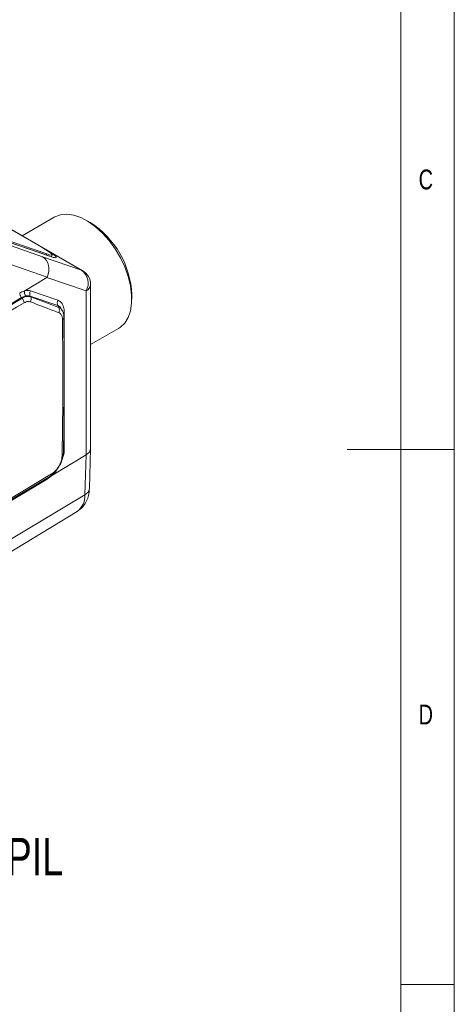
# Model space of a CAD drawing. Header units: millimetres. Extents: x 5 to 415, y 5 to 292.
# Tile 28 of 31: x 374 to 415, y 97 to 189. Entities that reach past the tile are written whole.
import ezdxf

# ---------------------------------------------------------------- set-up
doc = ezdxf.new("R2010")
doc.units = ezdxf.units.MM
doc.styles.add('SLDTEXTSTYLE0', font='TXT', dxfattribs={"width": 0.75})

msp = doc.modelspace()

# ---------------------------------------------------------------- linework, layer by layer
at = {"color": 7, "linetype": 'Continuous', "lineweight": 0}
for p, q in [((415, 5), (415, 292)), ((409.996, 287), (409.996, 55)), ((415, 148.5), (405, 148.5)), ((410, 98.5), (415, 98.5))]:
    msp.add_line(p, q, dxfattribs=at)
at = {"color": 7, "linetype": 'Continuous', "lineweight": 15}
for p, q in [((380.169, 165.265), (345.758, 185.13)), ((380.256, 165.225), (345.845, 185.09)), ((348.905, 183.303), (376.482, 167.383)), ((377.615, 170.213), (374.616, 168.481)), ((380.969, 169.712), (380.616, 169.916)), ((376.908, 166.786), (371.109, 168.793)), ((377.178, 166.57), (371.38, 168.577)), ((377.201, 166.559), (371.402, 168.566)), ((372.416, 167.941), (376.525, 166.511)), ((377.362, 166.556), (377.428, 166.69)), ((376.95, 164.608), (372.832, 166.041)), ((376.525, 166.511), (380.169, 165.265)), ((376.921, 164.578), (374.864, 163.349)), ((380.585, 163.325), (376.921, 164.578)), ((381.006, 148.603), (381.006, 163.926)), ((374.827, 163.327), (374.845, 163.331)), ((375.376, 163.333), (377.947, 162.454)), ((380.585, 147.995), (380.585, 163.325)), ((384.858, 162.568), (384.858, 162.976)), ((374.56, 162.698), (368.097, 158.834)), ((368.143, 158.776), (374.607, 162.641)), ((374.607, 162.641), (374.56, 162.698)), ((375.405, 162.772), (375.368, 162.845)), ((377.939, 161.965), (375.368, 162.845)), ((378.039, 161.769), (377.939, 161.965)), ((378.412, 161.393), (378.329, 161.584)), ((378.544, 161.351), (378.544, 148.554)), ((381.006, 158.315), (383.615, 159.821)), ((380.899, 144.878), (381.006, 148.588)), ((380.585, 147.995), (377.438, 146.113)), ((380.478, 144.28), (380.585, 147.995)), ((376.952, 145.748), (367.92, 140.349)), ((368.219, 140.615), (377.256, 146.017)), ((377.418, 146.107), (377.401, 146.091)), ((380.478, 144.28), (367.815, 136.701)), ((367.012, 134.991), (379.739, 142.705))]:
    msp.add_line(p, q, dxfattribs=at)
at = {"color": 8, "linetype": 'Continuous', "lineweight": 15}
for p, q in [((376.567, 167.334), (376.706, 167.253)), ((376.699, 167.255), (376.706, 167.253)), ((376.856, 166.681), (376.908, 166.786)), ((377.178, 166.57), (377.201, 166.559)), ((380.256, 165.225), (380.169, 165.265)), ((377.418, 146.107), (377.413, 146.164))]:
    msp.add_line(p, q, dxfattribs=at)
at = {"color": 7, "linetype": 'Continuous', "lineweight": 15, "flags": 128}
for points in [[(383.615, 159.821), (383.791, 159.935), (384.201, 160.328), (384.518, 160.843), (384.734, 161.466), (384.844, 162.181), (384.844, 162.97), (384.734, 163.811), (384.518, 164.684), (384.201, 165.565), (383.791, 166.432), (383.298, 167.263), (382.736, 168.035), (382.119, 168.729), (381.464, 169.327), (380.786, 169.813), (380.104, 170.176), (379.435, 170.404), (378.796, 170.493), (378.205, 170.44), (377.676, 170.247), (377.615, 170.213)], [(376.482, 167.383), (376.832, 167.174), (377.11, 166.994), (377.306, 166.848), (377.412, 166.743), (377.424, 166.684), (377.341, 166.671), (377.167, 166.705), (376.908, 166.786)], [(377.515, 166.462), (377.502, 166.465), (377.201, 166.559)], [(374.787, 162.209), (374.092, 161.794), (371.314, 160.133), (368.32, 158.343)], [(378.502, 160.912), (378.516, 160.877), (378.522, 160.845)], [(368.32, 140.821), (369.014, 141.236), (371.793, 142.897), (377.358, 146.224)]]:
    msp.add_lwpolyline(points, dxfattribs=at)
at = {"color": 8, "linetype": 'Continuous', "lineweight": 15, "flags": 128}
for points in [[(376.706, 167.253), (377.113, 167.011), (377.437, 166.8), (377.665, 166.631), (377.788, 166.51), (377.801, 166.44), (377.705, 166.425), (377.515, 166.462)], [(378.319, 161.556), (378.197, 161.794), (377.939, 161.965), (377.939, 161.965), (377.939, 161.965)], [(378.544, 148.554), (378.502, 148.525), (378.471, 148.498)]]:
    msp.add_lwpolyline(points, dxfattribs=at)
at = {"color": 7, "linetype": 'Continuous', "lineweight": 15}
for centre, radius, start, end in [((376.508, 162.646), 8.357, 2.26415, 57.73047), ((379.297, 164.063), 1.485, 330.16871, 54.06613), ((379.506, 163.926), 1.5, 360, 60.00269), ((375.873, 163.081), 0.558, 153.09082, 205.03484), ((374.023, 162.145), 0.767, 4.81474, 40.30849), ((374.897, 162.548), 0.555, 334.08631, 23.83498), ((378.445, 162.202), 0.558, 153.09082, 205.03484), ((377.532, 161.541), 0.556, 333.81491, 24.19188), ((378.246, 148.105), 0.236, 294.68633, 21.12566)]:
    msp.add_arc(centre, radius, start, end, dxfattribs=at)
at = {"color": 8, "linetype": 'Continuous', "lineweight": 15}
for centre, radius, start, end in [((380.267, 163.996), 0.743, 295.38794, 354.63803), ((378.711, 161.059), 0.336, 119.67014, 142.83779), ((378.287, 160.861), 0.235, 293.68028, 356.08496), ((377.114, 146.216), 0.244, 305.39616, 1.90926), ((380.148, 144.959), 0.755, 295.89502, 353.8246), ((378.673, 144.166), 1.808, 306.11952, 3.61056)]:
    msp.add_arc(centre, radius, start, end, dxfattribs=at)
at = {"color": 7, "linetype": 'Continuous', "lineweight": 15}
for centre, major_axis, ratio, start_param, end_param in [((375.863, 165.172), (0.489, 1.418), 0.813452, 4.593026, 6.127274), ((336.15, 178.751), (40.802, -14.139), 0.034494, 6.254218, 6.279867), ((365.915, 312.262), (150.112, -135.44), 0.610356, 5.271175, 5.28658), ((316.342, 280.866), (-40.375, 203.844), 0.232064, 3.958631, 4.038075), ((379.506, 148.617), (1.5, -0.022), 0.586689, 5.523724, 6.291669)]:
    msp.add_ellipse(centre, major_axis=major_axis, ratio=ratio, start_param=start_param, end_param=end_param, dxfattribs=at)
for points, knots in [([(377.645, 166.444), (377.647, 166.444), (377.656, 166.446), (377.6, 166.446), (377.514, 166.469), (377.47, 166.48)], [0, 0, 0, 0, 0.089278, 0.54144, 1, 1, 1, 1]), ([(374.381, 163.138), (374.444, 163.174), (374.595, 163.258), (374.742, 163.302), (374.827, 163.327)], [0, 0, 0, 0, 0.423487, 1, 1, 1, 1]), ([(374.845, 163.331), (374.838, 163.277), (374.826, 163.171), (374.859, 163.014), (374.903, 162.91), (374.932, 162.864), (374.938, 162.854)], [0, 0, 0, 0, 0.331846, 0.663692, 0.924827, 1, 1, 1, 1]), ([(374.845, 163.331), (374.845, 163.331), (374.845, 163.333), (374.847, 163.335), (374.849, 163.338), (374.853, 163.341), (374.858, 163.345), (374.862, 163.348), (374.864, 163.349)], [0, 0, 0, 0, 0.052545, 0.146711, 0.239865, 0.457066, 0.678405, 1, 1, 1, 1]), ([(374.864, 163.349), (374.877, 163.352), (374.974, 163.373), (375.154, 163.389), (375.301, 163.352), (375.376, 163.333)], [0, 0, 0, 0, 0.068284, 0.527323, 1, 1, 1, 1]), ([(375.368, 162.845), (375.368, 162.845), (375.31, 162.865), (375.187, 162.887), (375.038, 162.876), (374.954, 162.857), (374.938, 162.854)], [0, 0, 0, 0, 0.000085, 0.457641, 0.902042, 1, 1, 1, 1]), ([(374.938, 162.854), (374.933, 162.853), (374.86, 162.836), (374.734, 162.793), (374.612, 162.729), (374.56, 162.698), (374.56, 162.698)], [0, 0, 0, 0, 0.041762, 0.594389, 0.999891, 1, 1, 1, 1]), ([(374.607, 162.641), (374.607, 162.641), (374.693, 162.692), (374.917, 162.798), (375.191, 162.831), (375.357, 162.79), (375.405, 162.772), (375.405, 162.772)], [0, 0, 0, 0, 0.000049, 0.303652, 0.787031, 0.999951, 1, 1, 1, 1]), ([(375.396, 162.305), (375.358, 162.317), (375.277, 162.342), (375.138, 162.341), (374.972, 162.306), (374.853, 162.244), (374.787, 162.209)], [0, 0, 0, 0, 0.2125218, 0.4511908, 0.696764, 1, 1, 1, 1]), ([(378.031, 161.296), (377.847, 161.365), (376.972, 161.695), (376.091, 162.036), (375.396, 162.305)], [0, 0, 0, 0, 0.210667, 1, 1, 1, 1]), ([(377.947, 162.454), (378.005, 162.429), (378.123, 162.379), (378.275, 162.244), (378.404, 162.057), (378.489, 161.832), (378.536, 161.594), (378.542, 161.433), (378.544, 161.351)], [0, 0, 0, 0, 0.162398, 0.328359, 0.514081, 0.705249, 0.851343, 1, 1, 1, 1]), ([(378.381, 160.645), (378.379, 160.698), (378.373, 160.805), (378.339, 160.95), (378.282, 161.082), (378.186, 161.214), (378.09, 161.265), (378.031, 161.296)], [0, 0, 0, 0, 0.166748, 0.337359, 0.521139, 0.710246, 1, 1, 1, 1]), ([(378.515, 160.844), (378.514, 160.929), (378.512, 161.112), (378.446, 161.28), (378.41, 161.371)], [0, 0, 0, 0, 0.457381, 1, 1, 1, 1]), ([(378.344, 147.891), (378.349, 148.153), (378.373, 149.464), (378.407, 152.213), (378.423, 156.187), (378.395, 159.159), (378.381, 160.645)], [0, 0, 0, 0, 0.063625, 0.318138, 0.658906, 1, 1, 1, 1]), ([(378.465, 148.19), (378.465, 148.19), (378.463, 148.031), (378.411, 147.683), (378.199, 147.132), (377.877, 146.62), (377.563, 146.266), (377.37, 146.131), (377.315, 146.093)], [0, 0, 0, 0, 0.000023, 0.228144, 0.455934, 0.683397, 0.909611, 1, 1, 1, 1]), ([(377.358, 146.224), (377.435, 146.277), (377.618, 146.4), (377.892, 146.701), (378.137, 147.091), (378.306, 147.512), (378.331, 147.764), (378.344, 147.891)], [0, 0, 0, 0, 0.153836, 0.364439, 0.576149, 0.788039, 1, 1, 1, 1]), ([(377.401, 146.091), (377.396, 146.086), (377.321, 146.017), (377.172, 145.89), (377.026, 145.795), (376.952, 145.748)], [0, 0, 0, 0, 0.0336155, 0.5120621, 1, 1, 1, 1]), ([(377.438, 146.113), (377.434, 146.11), (377.427, 146.107), (377.421, 146.105), (377.419, 146.106), (377.419, 146.107), (377.418, 146.107)], [0, 0, 0, 0, 0.647818, 0.847984, 0.932401, 1, 1, 1, 1]), ([(379.727, 142.713), (379.847, 142.789), (380.122, 142.962), (380.448, 143.352), (380.705, 143.83), (380.859, 144.344), (380.886, 144.704), (380.899, 144.878)], [0, 0, 0, 0, 0.165682, 0.376149, 0.584745, 0.799009, 1, 1, 1, 1])]:
    msp.add_open_spline(points, degree=3, knots=knots, dxfattribs=at)
msp.add_open_spline([(374.381, 163.138), (374.384, 163.102), (374.39, 163.03), (374.429, 162.913), (374.485, 162.799), (374.535, 162.732), (374.56, 162.698)], degree=3, dxfattribs=at)
at = {"color": 8, "linetype": 'Continuous', "lineweight": 15}
for points, knots in [([(378.039, 161.769), (378.039, 161.769), (378.121, 161.739), (378.278, 161.649), (378.364, 161.464), (378.407, 161.37)], [0, 0, 0, 0, 0.000066, 0.492397, 1, 1, 1, 1]), ([(378.544, 148.554), (378.537, 148.334), (378.529, 148.063), (378.416, 147.773), (378.395, 147.719)], [0, 0, 0, 0, 0.81255, 1, 1, 1, 1]), ([(377.858, 146.623), (377.838, 146.589), (377.721, 146.391), (377.566, 146.239), (377.438, 146.113)], [0, 0, 0, 0, 0.173558, 1, 1, 1, 1]), ([(376.968, 145.845), (376.968, 145.844), (376.955, 145.818), (376.953, 145.782), (376.952, 145.748)], [0, 0, 0, 0, 0.047045, 1, 1, 1, 1])]:
    msp.add_open_spline(points, degree=3, knots=knots, dxfattribs=at)

# ---------------------------------------------------------------- texts
at = {"color": 7, "linetype": 'Continuous', "lineweight": 0, "attachment_point": 1, "style": 'SLDTEXTSTYLE0'}
for s, insert, char_height in [('C', (411.667, 174.668), 1.852), ('D', (411.667, 124.668), 1.852), ('DM363 reader with HPIL', (340.006, 112.214), 3.5)]:
    msp.add_mtext(s, dxfattribs=dict(at, insert=insert, char_height=char_height))

doc.saveas('drawing.dxf')
